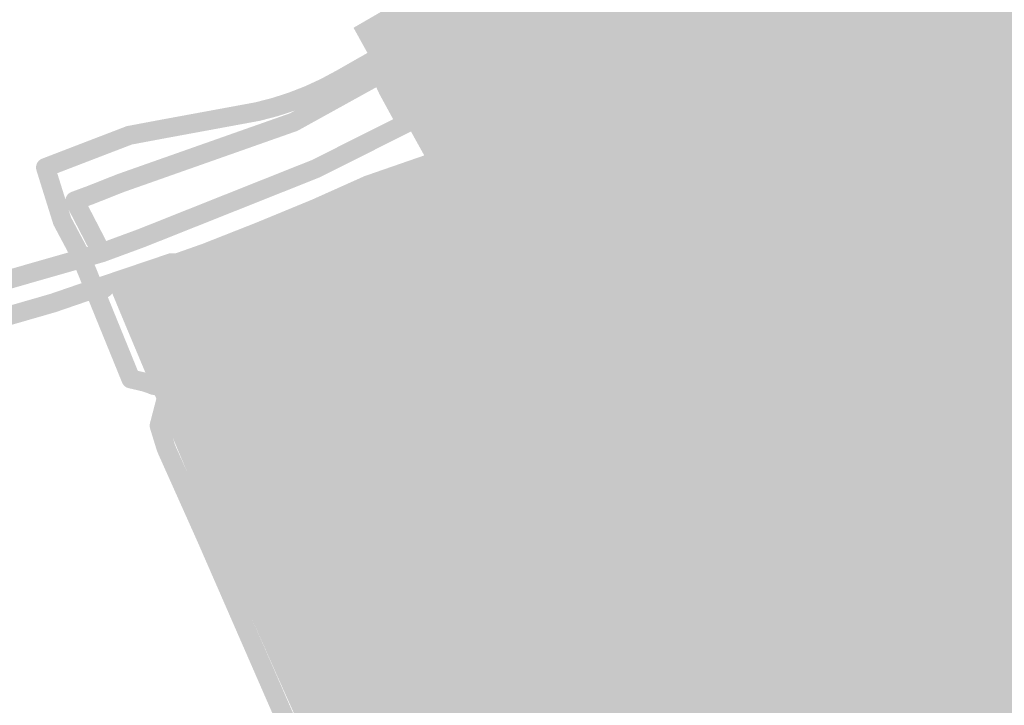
# Model space of a CAD drawing. Header units: metres. Extents: x 242122 to 243107, y 567823 to 568786.
# Tile 4 of 7: x 242259 to 242466, y 568498 to 568642. Entities that reach past the tile are written whole.
import ezdxf

# ---------------------------------------------------------------- set-up
doc = ezdxf.new("R2010")
doc.units = ezdxf.units.M
doc.layers.add('B-WE-OG-INFO_EIS VOORZORGSMAATREGEL_ENEXIS NETBEHEER BV-V', color=7, linetype='Continuous', lineweight=18, true_color=0xfecdd8)
doc.layers.add('B-WE-OG-INFO_EIS VOORZORGSMAATREGEL_WATERBEDRIJF GRONINGEN-V', color=7, linetype='Continuous', lineweight=18, true_color=0xfecdd8)

msp = doc.modelspace()

# ---------------------------------------------------------------- hatches: boundary and pattern name
at = {"layer": 'B-WE-OG-INFO_EIS VOORZORGSMAATREGEL_ENEXIS NETBEHEER BV-V'}
for points in [[(242305.108, 568602.294), (242305.36, 568602.315), (242305.607, 568602.368), (242305.806, 568602.435), (242322.168, 568608.959), (242354.98, 568625.456), (242373.714, 568635.841), (242377.654, 568638.141), (242383.947, 568641.737), (242469.47, 568692.338), (242501.666, 568711.094), (242536.207, 568731.519), (242567.18, 568749.622), (242583.965, 568759.631), (242584.174, 568759.775), (242584.363, 568759.943), (242584.528, 568760.132), (242584.67, 568760.343), (242584.782, 568760.569), (242584.866, 568760.807), (242584.919, 568761.056), (242584.94, 568761.308), (242584.93, 568761.559), (242584.887, 568761.809), (242584.814, 568762.05), (242584.71, 568762.282), (242584.578, 568762.498), (242584.42, 568762.695), (242584.239, 568762.87), (242584.036, 568763.023), (242583.816, 568763.147), (242583.582, 568763.243), (242583.338, 568763.309), (242583.089, 568763.343), (242582.835, 568763.346), (242582.584, 568763.317), (242582.339, 568763.256), (242582.102, 568763.165), (242581.917, 568763.067), (242565.157, 568753.073), (242534.189, 568734.973), (242499.649, 568714.548), (242467.442, 568695.785), (242381.925, 568645.188), (242375.664, 568641.611), (242371.717, 568639.307), (242353.146, 568629.012), (242320.449, 568612.572), (242304.326, 568606.151), (242304.097, 568606.043), (242303.884, 568605.906), (242303.691, 568605.745), (242303.519, 568605.56), (242303.37, 568605.354), (242303.25, 568605.131), (242303.159, 568604.896), (242303.098, 568604.651), (242303.069, 568604.399), (242303.071, 568604.146), (242303.106, 568603.897), (242303.171, 568603.653), (242303.267, 568603.419), (242303.393, 568603.198), (242303.544, 568602.995), (242303.719, 568602.815), (242303.917, 568602.656), (242304.134, 568602.524), (242304.364, 568602.42), (242304.606, 568602.347), (242304.855, 568602.304), (242305.107, 568602.294)], [(242338.615, 568630.661), (242338.867, 568630.679), (242339.114, 568630.729), (242339.354, 568630.809), (242340.536, 568631.435), (242346.011, 568634.813), (242348.699, 568636.031), (242348.922, 568636.15), (242349.13, 568636.296), (242349.315, 568636.466), (242349.79, 568637.007), (242367.37, 568646.367), (242371.66, 568647.725), (242371.884, 568647.811), (242372.07, 568647.908), (242463.784, 568702.023), (242479.438, 568711.078), (242496.035, 568720.836), (242510.871, 568729.437), (242515.729, 568730.065), (242516.121, 568730.177), (242516.398, 568730.314), (242531.165, 568739.069), (242557.028, 568753.86), (242557.247, 568754.005), (242557.443, 568754.176), (242557.616, 568754.371), (242557.763, 568754.589), (242557.879, 568754.822), (242557.965, 568755.071), (242558.017, 568755.327), (242558.035, 568755.588), (242558.019, 568755.848), (242557.969, 568756.106), (242557.886, 568756.354), (242557.771, 568756.588), (242557.626, 568756.807), (242557.455, 568757.004), (242557.26, 568757.177), (242557.042, 568757.324), (242556.807, 568757.441), (242556.56, 568757.526), (242556.305, 568757.578), (242556.043, 568757.596), (242555.783, 568757.58), (242555.526, 568757.53), (242555.277, 568757.447), (242555.043, 568757.332), (242529.168, 568742.535), (242514.713, 568733.965), (242509.96, 568733.353), (242509.713, 568733.305), (242509.473, 568733.226), (242509.214, 568733.1), (242494.008, 568724.284), (242477.428, 568714.536), (242461.766, 568705.476), (242370.237, 568651.47), (242365.987, 568650.125), (242365.651, 568649.983), (242347.572, 568640.358), (242347.359, 568640.225), (242347.163, 568640.065), (242346.652, 568639.495), (242344.244, 568638.404), (242344.02, 568638.285), (242338.487, 568634.871), (242337.653, 568634.423), (242337.439, 568634.29), (242337.242, 568634.13), (242337.068, 568633.948), (242336.917, 568633.744), (242336.794, 568633.523), (242336.7, 568633.288), (242336.636, 568633.045), (242336.604, 568632.794), (242336.603, 568632.541), (242336.634, 568632.29), (242336.696, 568632.045), (242336.79, 568631.809), (242336.911, 568631.589), (242337.061, 568631.383), (242337.233, 568631.2), (242337.43, 568631.039), (242337.643, 568630.905), (242337.873, 568630.798), (242338.114, 568630.721), (242338.361, 568630.675), (242338.614, 568630.661)], [(242282.145, 568615.769), (242282.354, 568615.797), (242289.081, 568617.064), (242309.487, 568620.829), (242313.264, 568621.809), (242316.976, 568623.014), (242320.607, 568624.438), (242324.148, 568626.077), (242327.529, 568627.891), (242381.496, 568658.645), (242427.138, 568685.578), (242448.558, 568698.516), (242455.076, 568702.088), (242455.29, 568702.224), (242455.484, 568702.384), (242455.658, 568702.569), (242455.805, 568702.773), (242455.927, 568702.995), (242456.019, 568703.23), (242456.081, 568703.477), (242456.112, 568703.726), (242456.11, 568703.98), (242456.077, 568704.231), (242456.012, 568704.474), (242455.917, 568704.71), (242455.793, 568704.93), (242455.643, 568705.132), (242455.468, 568705.315), (242455.27, 568705.474), (242455.055, 568705.607), (242454.826, 568705.711), (242454.583, 568705.786), (242454.334, 568705.83), (242454.083, 568705.842), (242453.83, 568705.822), (242453.582, 568705.77), (242453.344, 568705.688), (242453.154, 568705.596), (242446.597, 568702.003), (242425.097, 568689.017), (242379.504, 568662.114), (242325.57, 568631.379), (242322.31, 568629.631), (242318.985, 568628.095), (242315.575, 568626.761), (242312.09, 568625.633), (242308.554, 568624.719), (242288.341, 568620.995), (242281.614, 568619.728), (242281.368, 568619.665), (242281.133, 568619.572), (242280.912, 568619.45), (242280.708, 568619.302), (242280.523, 568619.128), (242280.362, 568618.933), (242280.228, 568618.72), (242280.121, 568618.489), (242280.044, 568618.249), (242279.998, 568618.001), (242279.984, 568617.749), (242280.002, 568617.495), (242280.051, 568617.248), (242280.132, 568617.009), (242280.242, 568616.78), (242280.38, 568616.568), (242280.542, 568616.376), (242280.729, 568616.205), (242280.936, 568616.058), (242281.16, 568615.94), (242281.395, 568615.851), (242281.641, 568615.792), (242281.893, 568615.764)], [(242338.615, 568630.661), (242338.867, 568630.679), (242339.114, 568630.729), (242339.354, 568630.809), (242340.536, 568631.435), (242346.011, 568634.813), (242348.699, 568636.031), (242348.922, 568636.15), (242349.13, 568636.296), (242349.315, 568636.466), (242349.79, 568637.007), (242367.37, 568646.367), (242371.66, 568647.725), (242371.884, 568647.811), (242372.07, 568647.908), (242378.293, 568651.569), (242378.503, 568651.711), (242378.692, 568651.877), (242378.86, 568652.068), (242379.002, 568652.277), (242379.116, 568652.502), (242379.201, 568652.741), (242379.256, 568652.988), (242379.278, 568653.24), (242379.269, 568653.492), (242379.228, 568653.741), (242379.156, 568653.984), (242379.054, 568654.216), (242378.923, 568654.432), (242378.767, 568654.629), (242378.586, 568654.806), (242378.384, 568654.96), (242378.166, 568655.086), (242377.933, 568655.183), (242377.688, 568655.251), (242377.437, 568655.287), (242377.186, 568655.291), (242376.933, 568655.263), (242376.687, 568655.203), (242376.452, 568655.114), (242376.265, 568655.017), (242370.237, 568651.47), (242365.987, 568650.125), (242365.651, 568649.983), (242347.572, 568640.358), (242347.359, 568640.225), (242347.163, 568640.065), (242346.652, 568639.495), (242344.244, 568638.404), (242344.02, 568638.285), (242338.487, 568634.871), (242337.653, 568634.423), (242337.439, 568634.29), (242337.242, 568634.13), (242337.068, 568633.948), (242336.917, 568633.744), (242336.794, 568633.523), (242336.7, 568633.288), (242336.636, 568633.045), (242336.604, 568632.794), (242336.603, 568632.541), (242336.634, 568632.29), (242336.696, 568632.045), (242336.79, 568631.809), (242336.911, 568631.589), (242337.06, 568631.384), (242337.233, 568631.2), (242337.43, 568631.039), (242337.643, 568630.905), (242337.872, 568630.798), (242338.114, 568630.721), (242338.363, 568630.675), (242338.614, 568630.661)], [(242163.51, 568502.729), (242163.77, 568502.756), (242164.023, 568502.817), (242164.267, 568502.911), (242164.497, 568503.036), (242164.71, 568503.191), (242164.898, 568503.37), (242165.063, 568503.574), (242165.2, 568503.797), (242165.306, 568504.037), (242165.38, 568504.287), (242165.421, 568504.545), (242168.396, 568537.236), (242169.51, 568545.69), (242169.733, 568549.159), (242170.098, 568551.674), (242170.861, 568551.701), (242171.111, 568551.726), (242171.336, 568551.776), (242171.596, 568551.87), (242171.821, 568551.987), (242172.028, 568552.13), (242172.216, 568552.299), (242174.61, 568554.769), (242174.78, 568554.969), (242174.907, 568555.163), (242175.019, 568555.389), (242175.114, 568555.674), (242175.154, 568555.876), (242175.173, 568556.085), (242175.492, 568564.513), (242206.915, 568572.022), (242215.137, 568574.22), (242217.983, 568574.944), (242218.219, 568575.036), (242218.441, 568575.157), (242218.898, 568575.502), (242219.074, 568575.61), (242219.342, 568575.733), (242219.492, 568575.78), (242219.609, 568575.804), (242219.926, 568575.817), (242220.557, 568575.703), (242220.81, 568575.694), (242221.063, 568575.717), (242221.268, 568575.76), (242247.56, 568582.753), (242276.728, 568591.113), (242276.966, 568591.198), (242277.322, 568591.396), (242277.59, 568591.621), (242277.758, 568591.811), (242277.862, 568591.959), (242278.014, 568592.245), (242278.099, 568592.485), (242278.146, 568592.686), (242278.176, 568592.982), (242278.167, 568593.235), (242278.13, 568593.466), (242278.057, 568593.717), (242277.952, 568593.957), (242273.337, 568602.883), (242274.641, 568603.365), (242280.871, 568605.836), (242317.258, 568618.664), (242317.49, 568618.762), (242335.859, 568628.919), (242339.719, 568631.004), (242339.918, 568631.158), (242340.097, 568631.336), (242340.253, 568631.537), (242340.382, 568631.755), (242340.482, 568631.986), (242340.552, 568632.23), (242340.591, 568632.48), (242340.598, 568632.731), (242340.573, 568632.984), (242340.517, 568633.229), (242340.43, 568633.467), (242340.313, 568633.692), (242340.17, 568633.899), (242340, 568634.089), (242339.809, 568634.254), (242339.598, 568634.394), (242339.373, 568634.505), (242339.132, 568634.589), (242338.885, 568634.64), (242338.633, 568634.661), (242338.382, 568634.649), (242338.074, 568634.589), (242337.89, 568634.531), (242337.698, 568634.447), (242333.929, 568632.422), (242315.771, 568622.381), (242279.506, 568609.596), (242273.191, 568607.093), (242269.84, 568605.858), (242269.609, 568605.755), (242269.392, 568605.624), (242269.194, 568605.467), (242269.018, 568605.288), (242268.864, 568605.085), (242268.739, 568604.867), (242268.642, 568604.634), (242268.574, 568604.389), (242268.538, 568604.138), (242268.534, 568603.887), (242268.562, 568603.634), (242268.622, 568603.388), (242268.75, 568603.074), (242269.676, 568601.254), (242273.278, 568594.286), (242246.478, 568586.604), (242220.691, 568579.746), (242220.399, 568579.791), (242219.889, 568579.818), (242219.289, 568579.794), (242218.975, 568579.757), (242218.592, 568579.679), (242218.01, 568579.506), (242217.3, 568579.197), (242216.705, 568578.849), (242216.475, 568578.685), (242214.113, 568578.087), (242205.905, 568575.892), (242173.086, 568568.05), (242172.844, 568567.976), (242172.615, 568567.872), (242172.398, 568567.739), (242172.201, 568567.581), (242172.027, 568567.4), (242171.875, 568567.196), (242171.751, 568566.977), (242171.655, 568566.741), (242171.59, 568566.498), (242171.553, 568566.182), (242171.205, 568557.003), (242169.913, 568555.67), (242168.139, 568555.607), (242167.927, 568555.588), (242167.679, 568555.536), (242167.44, 568555.454), (242167.178, 568555.321), (242166.971, 568555.178), (242166.783, 568555.009), (242166.617, 568554.817), (242166.498, 568554.641), (242166.381, 568554.416), (242166.294, 568554.18), (242166.231, 568553.893), (242166.117, 568552.053), (242165.746, 568549.493), (242165.535, 568546.144), (242164.416, 568537.639), (242161.437, 568504.908), (242161.431, 568504.646), (242161.458, 568504.387), (242161.519, 568504.133), (242161.614, 568503.888), (242161.738, 568503.659), (242161.893, 568503.446), (242162.072, 568503.258), (242162.276, 568503.093), (242162.5, 568502.956), (242162.739, 568502.85), (242162.989, 568502.776), (242163.247, 568502.735), (242163.509, 568502.729)], [(242302.16, 568601.056), (242302.418, 568601.104), (242302.666, 568601.184), (242322.168, 568608.959), (242341.184, 568618.519), (242341.401, 568618.646), (242341.602, 568618.801), (242341.782, 568618.98), (242341.937, 568619.179), (242342.049, 568619.363), (242342.154, 568619.593), (242342.237, 568619.871), (242342.273, 568620.085), (242342.285, 568620.336), (242342.265, 568620.588), (242342.214, 568620.836), (242342.131, 568621.075), (242342.04, 568621.265), (242338.247, 568628.207), (242337.505, 568629.803), (242339.718, 568631.003), (242339.919, 568631.159), (242340.097, 568631.336), (242340.253, 568631.537), (242340.382, 568631.755), (242340.482, 568631.986), (242340.552, 568632.229), (242340.591, 568632.48), (242340.598, 568632.733), (242340.573, 568632.984), (242340.517, 568633.229), (242340.43, 568633.467), (242340.313, 568633.692), (242340.169, 568633.9), (242340, 568634.089), (242339.81, 568634.253), (242339.599, 568634.393), (242339.373, 568634.505), (242339.132, 568634.589), (242338.886, 568634.64), (242338.634, 568634.661), (242338.382, 568634.649), (242338.131, 568634.606), (242337.891, 568634.531), (242337.644, 568634.419), (242333.95, 568632.434), (242333.736, 568632.301), (242333.517, 568632.119), (242333.365, 568631.958), (242333.215, 568631.755), (242333.079, 568631.505), (242332.989, 568631.27), (242332.934, 568631.053), (242332.901, 568630.804), (242332.901, 568630.55), (242332.938, 568630.27), (242333.005, 568630.025), (242333.083, 568629.83), (242334.646, 568626.463), (242337.537, 568621.163), (242320.449, 568612.572), (242301.186, 568604.9), (242300.95, 568604.788), (242300.73, 568604.645), (242300.531, 568604.475), (242300.356, 568604.281), (242300.207, 568604.065), (242300.089, 568603.832), (242300.001, 568603.585), (242299.947, 568603.331), (242299.926, 568603.07), (242299.94, 568602.809), (242299.988, 568602.55), (242300.068, 568602.302), (242300.18, 568602.066), (242300.323, 568601.847), (242300.493, 568601.647), (242300.688, 568601.472), (242300.903, 568601.323), (242301.136, 568601.205), (242301.382, 568601.118), (242301.637, 568601.063), (242301.9, 568601.042)], [(242288.498, 568562.909), (242288.749, 568562.944), (242288.994, 568563.011), (242289.226, 568563.108), (242289.447, 568563.234), (242289.647, 568563.385), (242289.829, 568563.563), (242289.986, 568563.76), (242290.117, 568563.976), (242290.22, 568564.207), (242290.293, 568564.45), (242290.335, 568564.698), (242290.344, 568564.951), (242290.322, 568565.203), (242290.269, 568565.45), (242290.184, 568565.69), (242290.071, 568565.914), (242289.929, 568566.124), (242289.762, 568566.314), (242289.572, 568566.482), (242289.363, 568566.625), (242289.138, 568566.739), (242288.9, 568566.825), (242288.696, 568566.872), (242287.646, 568567.059), (242287.062, 568567.309), (242285.88, 568567.699), (242283.793, 568568.192), (242273.849, 568592.618), (242273.357, 568593.675), (242269.736, 568600.484), (242266.83, 568609.796), (242282.701, 568615.895), (242282.932, 568616.001), (242283.145, 568616.134), (242283.343, 568616.294), (242283.516, 568616.476), (242283.666, 568616.68), (242283.79, 568616.902), (242283.884, 568617.137), (242283.947, 568617.381), (242283.98, 568617.631), (242283.98, 568617.884), (242283.949, 568618.135), (242283.886, 568618.381), (242283.793, 568618.616), (242283.671, 568618.836), (242283.522, 568619.04), (242283.348, 568619.224), (242283.152, 568619.385), (242282.939, 568619.519), (242282.71, 568619.626), (242282.467, 568619.703), (242282.219, 568619.748), (242281.968, 568619.762), (242281.715, 568619.744), (242281.466, 568619.694), (242281.267, 568619.629), (242263.627, 568612.85), (242263.398, 568612.742), (242263.184, 568612.606), (242263.004, 568612.459), (242262.829, 568612.275), (242262.669, 568612.055), (242262.548, 568611.833), (242262.457, 568611.599), (242262.399, 568611.372), (242262.366, 568611.121), (242262.367, 568610.848), (242262.397, 568610.616), (242262.453, 568610.395), (242265.973, 568599.113), (242266.116, 568598.771), (242269.8, 568591.844), (242270.162, 568591.066), (242280.479, 568565.724), (242280.588, 568565.497), (242280.727, 568565.284), (242280.889, 568565.092), (242281.076, 568564.921), (242281.283, 568564.774), (242281.506, 568564.656), (242281.742, 568564.567), (242284.713, 568563.871), (242285.71, 568563.543), (242286.234, 568563.308), (242286.47, 568563.22), (242286.702, 568563.164), (242287.995, 568562.934), (242288.247, 568562.906)], [(242143.912, 568425.416), (242144.121, 568425.442), (242157.11, 568427.744), (242164.173, 568428.589), (242164.421, 568428.635), (242164.663, 568428.712), (242164.893, 568428.819), (242165.197, 568429.023), (242165.384, 568429.196), (242165.546, 568429.388), (242165.684, 568429.602), (242165.838, 568429.958), (242165.901, 568430.203), (242165.936, 568430.571), (242165.921, 568430.822), (242165.884, 568431.03), (242160.736, 568453.061), (242168.396, 568537.236), (242169.51, 568545.69), (242169.733, 568549.159), (242169.96, 568550.696), (242171.926, 568552.054), (242172.13, 568552.216), (242174.216, 568554.362), (242205.177, 568562.205), (242211.81, 568563.939), (242212.051, 568564.019), (242212.278, 568564.127), (242212.491, 568564.265), (242212.685, 568564.427), (242212.856, 568564.612), (242213.002, 568564.818), (242213.123, 568565.042), (242213.213, 568565.278), (242213.273, 568565.522), (242213.302, 568565.775), (242213.283, 568566.16), (242212.451, 568571.917), (242212.44, 568572.276), (242212.506, 568572.672), (242212.643, 568572.989), (242212.829, 568573.273), (242213.125, 568573.548), (242213.456, 568573.745), (242215.148, 568574.223), (242216.948, 568574.679), (242217.543, 568574.397), (242217.801, 568574.324), (242218.299, 568574.22), (242218.549, 568574.184), (242218.822, 568574.181), (242219.33, 568574.21), (242219.58, 568574.241), (242219.758, 568574.282), (242220.085, 568574.374), (242220.408, 568574.496), (242220.936, 568574.768), (242221.488, 568575.192), (242221.675, 568575.36), (242221.85, 568575.563), (242222.174, 568576.001), (242247.56, 568582.753), (242276.869, 568591.159), (242285.303, 568594.269), (242305.806, 568602.435), (242306.042, 568602.547), (242306.261, 568602.69), (242306.461, 568602.86), (242306.636, 568603.055), (242306.784, 568603.269), (242306.904, 568603.503), (242306.991, 568603.749), (242307.045, 568604.006), (242307.066, 568604.266), (242307.052, 568604.526), (242307.005, 568604.785), (242306.924, 568605.033), (242306.811, 568605.27), (242306.669, 568605.488), (242306.499, 568605.688), (242306.305, 568605.863), (242306.089, 568606.012), (242305.856, 568606.13), (242305.61, 568606.217), (242305.355, 568606.272), (242305.093, 568606.293), (242304.833, 568606.279), (242304.574, 568606.231), (242304.326, 568606.151), (242283.846, 568597.994), (242275.554, 568594.938), (242246.478, 568586.604), (242220.24, 568579.626), (242220, 568579.545), (242219.772, 568579.435), (242219.56, 568579.297), (242219.368, 568579.135), (242219.197, 568578.948), (242219.051, 568578.741), (242218.932, 568578.518), (242218.825, 568578.237), (242218.511, 568578.497), (242218.294, 568578.627), (242218.063, 568578.729), (242217.822, 568578.8), (242217.572, 568578.841), (242217.319, 568578.849), (242217.143, 568578.836), (242216.887, 568578.789), (242214.139, 568578.094), (242212.228, 568577.555), (242211.958, 568577.457), (242211.424, 568577.199), (242210.873, 568576.858), (242210.595, 568576.651), (242210.111, 568576.219), (242209.929, 568576.035), (242209.557, 568575.578), (242209.201, 568575.034), (242209.037, 568574.729), (242208.781, 568574.134), (242208.695, 568573.893), (242208.55, 568573.319), (242208.457, 568572.677), (242208.437, 568572.333), (242208.456, 568571.685), (242208.476, 568571.458), (242209.069, 568567.357), (242204.169, 568566.076), (242172.626, 568558.084), (242172.443, 568558.023), (242172.213, 568557.915), (242171.999, 568557.78), (242171.805, 568557.619), (242169.49, 568555.234), (242166.971, 568553.494), (242166.84, 568553.395), (242166.655, 568553.222), (242166.493, 568553.028), (242166.357, 568552.815), (242166.249, 568552.586), (242166.171, 568552.347), (242166.129, 568552.14), (242165.763, 568549.659), (242165.535, 568546.145), (242164.416, 568537.639), (242156.715, 568452.927), (242156.73, 568452.674), (242156.768, 568452.466), (242161.48, 568432.296), (242156.467, 568431.692), (242143.423, 568429.38), (242143.177, 568429.32), (242142.942, 568429.231), (242142.718, 568429.111), (242142.512, 568428.964), (242142.326, 568428.793), (242142.163, 568428.599), (242142.027, 568428.388), (242141.917, 568428.158), (242141.838, 568427.92), (242141.789, 568427.671), (242141.772, 568427.418), (242141.787, 568427.166), (242141.834, 568426.918), (242141.912, 568426.678), (242142.02, 568426.448), (242142.155, 568426.234), (242142.317, 568426.04), (242142.5, 568425.868), (242142.706, 568425.719), (242142.928, 568425.598), (242143.163, 568425.506), (242143.409, 568425.444), (242143.66, 568425.414)], [(242161.485, 568428.279), (242161.694, 568428.293), (242164.287, 568428.606), (242164.534, 568428.667), (242164.891, 568428.818), (242165.106, 568428.953), (242165.302, 568429.114), (242165.474, 568429.297), (242165.623, 568429.502), (242165.745, 568429.723), (242165.839, 568429.959), (242165.901, 568430.204), (242165.932, 568430.454), (242165.932, 568430.708), (242165.884, 568431.03), (242160.736, 568453.061), (242168.396, 568537.236), (242169.51, 568545.69), (242169.733, 568549.159), (242170.098, 568551.674), (242170.861, 568551.701), (242171.111, 568551.726), (242171.336, 568551.776), (242171.596, 568551.87), (242171.821, 568551.987), (242172.028, 568552.13), (242172.216, 568552.299), (242174.61, 568554.769), (242174.78, 568554.969), (242174.907, 568555.163), (242175.019, 568555.389), (242175.114, 568555.674), (242175.154, 568555.876), (242175.173, 568556.085), (242175.492, 568564.513), (242206.915, 568572.022), (242215.137, 568574.22), (242217.983, 568574.944), (242218.219, 568575.036), (242218.441, 568575.157), (242218.898, 568575.502), (242219.074, 568575.61), (242219.342, 568575.733), (242219.492, 568575.78), (242219.609, 568575.804), (242219.926, 568575.817), (242220.557, 568575.703), (242220.81, 568575.694), (242221.063, 568575.717), (242221.268, 568575.76), (242247.523, 568582.743), (242276.729, 568591.114), (242285.303, 568594.269), (242302.666, 568601.184), (242302.894, 568601.292), (242303.107, 568601.428), (242303.301, 568601.59), (242303.474, 568601.776), (242303.622, 568601.982), (242303.741, 568602.203), (242303.833, 568602.44), (242303.894, 568602.684), (242303.923, 568602.935), (242303.921, 568603.189), (242303.886, 568603.438), (242303.82, 568603.684), (242303.725, 568603.917), (242303.599, 568604.138), (242303.448, 568604.339), (242303.272, 568604.522), (242303.075, 568604.679), (242302.858, 568604.811), (242302.628, 568604.915), (242302.387, 568604.988), (242302.137, 568605.031), (242301.885, 568605.042), (242301.633, 568605.021), (242301.385, 568604.967), (242301.186, 568604.9), (242283.846, 568597.994), (242275.554, 568594.938), (242246.478, 568586.604), (242220.691, 568579.746), (242220.134, 568579.813), (242219.889, 568579.818), (242219.29, 568579.794), (242218.975, 568579.756), (242218.38, 568579.624), (242217.788, 568579.42), (242217.3, 568579.197), (242216.705, 568578.849), (242216.475, 568578.685), (242214.113, 568578.087), (242205.905, 568575.892), (242173.086, 568568.05), (242172.844, 568567.976), (242172.614, 568567.872), (242172.398, 568567.739), (242172.202, 568567.582), (242172.026, 568567.399), (242171.875, 568567.196), (242171.751, 568566.977), (242171.656, 568566.743), (242171.59, 568566.498), (242171.553, 568566.181), (242171.205, 568557.003), (242169.913, 568555.67), (242168.139, 568555.607), (242167.927, 568555.588), (242167.679, 568555.536), (242167.44, 568555.454), (242167.178, 568555.321), (242166.971, 568555.178), (242166.783, 568555.009), (242166.617, 568554.817), (242166.498, 568554.641), (242166.381, 568554.416), (242166.294, 568554.18), (242166.231, 568553.893), (242166.117, 568552.053), (242165.746, 568549.493), (242165.535, 568546.144), (242164.416, 568537.639), (242156.723, 568453.102), (242156.716, 568452.849), (242156.768, 568452.466), (242161.48, 568432.296), (242160.971, 568432.219), (242160.73, 568432.142), (242160.502, 568432.036), (242160.287, 568431.901), (242160.091, 568431.74), (242159.919, 568431.557), (242159.769, 568431.352), (242159.648, 568431.131), (242159.554, 568430.895), (242159.492, 568430.65), (242159.461, 568430.399), (242159.462, 568430.146), (242159.494, 568429.897), (242159.558, 568429.651), (242159.652, 568429.417), (242159.775, 568429.197), (242159.926, 568428.992), (242160.101, 568428.809), (242160.296, 568428.651), (242160.511, 568428.517), (242160.742, 568428.411), (242160.982, 568428.336), (242161.231, 568428.292), (242161.484, 568428.279)], [(242317.736, 568588.965), (242312.542, 568590.167), (242301.114, 568591.9), (242298.385, 568592.347), (242295.768, 568592.676), (242292.949, 568592.897), (242290.899, 568592.944), (242290.646, 568592.933), (242290.397, 568592.891), (242290.215, 568592.839), (242275.882, 568587.992), (242275.649, 568587.896), (242275.428, 568587.771), (242275.226, 568587.619), (242275.045, 568587.444), (242274.887, 568587.247), (242274.755, 568587.031), (242274.651, 568586.799), (242274.577, 568586.559), (242274.534, 568586.308), (242274.524, 568586.055), (242274.545, 568585.805), (242274.598, 568585.556), (242274.681, 568585.318), (242274.794, 568585.093), (242274.935, 568584.881), (242275.1, 568584.692), (242275.289, 568584.523), (242275.498, 568584.379), (242275.723, 568584.264), (242275.961, 568584.178), (242276.208, 568584.122), (242276.458, 568584.098), (242276.711, 568584.106), (242276.961, 568584.145), (242277.164, 568584.202), (242291.165, 568588.937), (242292.696, 568588.905), (242295.315, 568588.702), (242297.849, 568588.383), (242300.5, 568587.948), (242311.864, 568586.224), (242316.609, 568585.126), (242329.449, 568581.082), (242347.215, 568576.4), (242374.765, 568567.905), (242374.985, 568567.85), (242386.954, 568565.47), (242394.498, 568563.323), (242394.858, 568563.256), (242396.454, 568563.113), (242398.019, 568563.097), (242398.368, 568563.124), (242399.748, 568563.354), (242400.071, 568563.437), (242401.698, 568564.002), (242403.15, 568564.597), (242404.901, 568565.382), (242413.989, 568570.478), (242457.771, 568546.675), (242457.999, 568546.569), (242458.242, 568546.492), (242458.49, 568546.446), (242458.742, 568546.432), (242458.995, 568546.45), (242459.243, 568546.5), (242459.481, 568546.58), (242459.709, 568546.69), (242459.921, 568546.828), (242460.115, 568546.993), (242460.284, 568547.179), (242460.431, 568547.386), (242460.549, 568547.609), (242460.638, 568547.846), (242460.697, 568548.092), (242460.724, 568548.342), (242460.719, 568548.595), (242460.683, 568548.847), (242460.615, 568549.09), (242460.517, 568549.322), (242460.39, 568549.541), (242460.237, 568549.742), (242460.059, 568549.923), (242459.86, 568550.079), (242459.681, 568550.189), (242414.929, 568574.52), (242414.701, 568574.626), (242414.46, 568574.703), (242414.21, 568574.749), (242413.958, 568574.763), (242413.705, 568574.745), (242413.457, 568574.695), (242413.219, 568574.615), (242412.996, 568574.508), (242403.027, 568568.917), (242401.556, 568568.266), (242400.236, 568567.726), (242398.925, 568567.272), (242397.883, 568567.099), (242396.579, 568567.112), (242395.415, 568567.221), (242387.816, 568569.376), (242375.834, 568571.761), (242348.354, 568580.234), (242330.515, 568584.938)], [(242266.078, 568580.467), (242266.338, 568580.502), (242266.591, 568580.571), (242277.173, 568584.206), (242277.415, 568584.307), (242277.641, 568584.438), (242277.847, 568584.598), (242278.032, 568584.784), (242278.19, 568584.992), (242278.32, 568585.218), (242278.419, 568585.462), (242278.486, 568585.713), (242278.519, 568585.973), (242278.518, 568586.236), (242278.483, 568586.494), (242278.415, 568586.746), (242278.313, 568586.989), (242278.182, 568587.215), (242278.021, 568587.422), (242277.836, 568587.606), (242277.629, 568587.764), (242277.402, 568587.894), (242277.158, 568587.993), (242276.905, 568588.06), (242276.647, 568588.093), (242276.386, 568588.092), (242276.126, 568588.057), (242275.873, 568587.989), (242265.291, 568584.353), (242265.049, 568584.252), (242264.823, 568584.121), (242264.617, 568583.961), (242264.433, 568583.776), (242264.274, 568583.567), (242264.144, 568583.341), (242264.045, 568583.097), (242263.978, 568582.844), (242263.945, 568582.585), (242263.946, 568582.323), (242263.981, 568582.065), (242264.05, 568581.812), (242264.15, 568581.572), (242264.282, 568581.345), (242264.442, 568581.138), (242264.628, 568580.953), (242264.837, 568580.795), (242265.062, 568580.665), (242265.304, 568580.566), (242265.557, 568580.499), (242265.818, 568580.466)], [(242276.91, 568583.585), (242277.169, 568583.628), (242277.42, 568583.703), (242277.658, 568583.811), (242277.879, 568583.948), (242278.082, 568584.113), (242278.262, 568584.305), (242278.414, 568584.516), (242278.538, 568584.747), (242278.631, 568584.991), (242278.691, 568585.247), (242278.717, 568585.506), (242278.709, 568585.769), (242278.667, 568586.026), (242278.591, 568586.276), (242278.396, 568586.799), (242278.288, 568587.037), (242278.151, 568587.258), (242277.985, 568587.462), (242277.794, 568587.641), (242277.583, 568587.793), (242277.351, 568587.917), (242277.108, 568588.01), (242276.852, 568588.07), (242276.593, 568588.096), (242276.331, 568588.088), (242276.072, 568588.045), (242275.821, 568587.97), (242275.583, 568587.862), (242275.362, 568587.725), (242275.159, 568587.56), (242274.979, 568587.368), (242274.827, 568587.157), (242274.703, 568586.926), (242274.61, 568586.682), (242274.55, 568586.426), (242274.524, 568586.167), (242274.532, 568585.905), (242274.574, 568585.647), (242274.65, 568585.397), (242274.845, 568584.874), (242274.953, 568584.636), (242275.09, 568584.415), (242275.255, 568584.212), (242275.447, 568584.032), (242275.658, 568583.88), (242275.89, 568583.756), (242276.133, 568583.663), (242276.388, 568583.604), (242276.65, 568583.577)], [(242393.298, 568563.377), (242394.636, 568563.113), (242396.446, 568562.941), (242398.032, 568562.925), (242398.379, 568562.952), (242399.789, 568563.186), (242400.117, 568563.269), (242401.656, 568563.802), (242403.266, 568564.462), (242404.821, 568565.203), (242411.778, 568569.105), (242459.175, 568544.234), (242459.405, 568544.131), (242459.648, 568544.058), (242459.896, 568544.016), (242460.149, 568544.006), (242460.402, 568544.027), (242460.649, 568544.081), (242463.85, 568544.989), (242464.087, 568545.073), (242464.314, 568545.187), (242464.523, 568545.328), (242464.714, 568545.495), (242464.881, 568545.685), (242465.024, 568545.894), (242465.138, 568546.118), (242465.224, 568546.357), (242465.279, 568546.604), (242465.302, 568546.855), (242465.294, 568547.107), (242465.253, 568547.358), (242465.181, 568547.6), (242465.08, 568547.831), (242464.95, 568548.048), (242464.794, 568548.246), (242464.613, 568548.425), (242464.413, 568548.577), (242464.194, 568548.704), (242463.96, 568548.802), (242463.716, 568548.87), (242463.466, 568548.906), (242463.214, 568548.911), (242462.963, 568548.884), (242462.757, 568548.837), (242460.326, 568548.147), (242412.675, 568573.151), (242412.445, 568573.254), (242412.203, 568573.327), (242411.952, 568573.369), (242411.701, 568573.379), (242411.449, 568573.358), (242411.201, 568573.304), (242410.962, 568573.22), (242410.768, 568573.124), (242402.925, 568568.726), (242401.602, 568568.099), (242400.294, 568567.564), (242398.968, 568567.104), (242397.897, 568566.927), (242396.569, 568566.94), (242395.306, 568567.058), (242394.176, 568567.28), (242388.213, 568568.679), (242375.589, 568570.998), (242330.452, 568584.524), (242317.591, 568588.556), (242313.426, 568589.568), (242313.176, 568589.612), (242312.924, 568589.624), (242312.672, 568589.604), (242312.426, 568589.552), (242312.185, 568589.469), (242311.96, 568589.358), (242311.749, 568589.218), (242311.556, 568589.052), (242311.388, 568588.866), (242311.243, 568588.657), (242311.127, 568588.432), (242311.015, 568588.106), (242309.817, 568583.285), (242290.641, 568566.68), (242290.181, 568566.489), (242289.955, 568566.379), (242289.743, 568566.239), (242289.551, 568566.076), (242289.381, 568565.887), (242289.237, 568565.681), (242289.119, 568565.456), (242289.031, 568565.22), (242288.973, 568564.974), (242288.947, 568564.721), (242288.953, 568564.469), (242288.99, 568564.219), (242289.059, 568563.977), (242289.158, 568563.743), (242289.285, 568563.525), (242289.439, 568563.325), (242289.618, 568563.145), (242289.818, 568562.989), (242290.034, 568562.861), (242290.267, 568562.76), (242290.51, 568562.689), (242290.76, 568562.65), (242291.013, 568562.642), (242291.264, 568562.667), (242291.51, 568562.722), (242291.708, 568562.792), (242292.469, 568563.107), (242292.695, 568563.217), (242292.908, 568563.357), (242312.914, 568580.676), (242313.094, 568580.853), (242313.252, 568581.052), (242313.382, 568581.269), (242313.483, 568581.5), (242313.546, 568581.706), (242314.418, 568585.213), (242316.458, 568584.72), (242329.292, 568580.696), (242374.547, 568567.135), (242374.759, 568567.084), (242387.444, 568564.754), (242393.297, 568563.377)], [(242176.232, 568546.065), (242176.484, 568546.082), (242176.731, 568546.13), (242176.972, 568546.209), (242177.141, 568546.286), (242214.849, 568565.661), (242266.495, 568580.54), (242266.733, 568580.626), (242266.958, 568580.74), (242267.167, 568580.882), (242267.357, 568581.05), (242267.523, 568581.239), (242267.666, 568581.449), (242267.78, 568581.675), (242267.864, 568581.912), (242267.918, 568582.16), (242267.94, 568582.411), (242267.931, 568582.665), (242267.889, 568582.913), (242267.817, 568583.157), (242267.714, 568583.387), (242267.584, 568583.603), (242267.426, 568583.802), (242267.245, 568583.979), (242267.043, 568584.131), (242266.825, 568584.256), (242266.59, 568584.354), (242266.346, 568584.421), (242266.097, 568584.456), (242265.843, 568584.46), (242265.592, 568584.431), (242265.388, 568584.384), (242213.554, 568569.451), (242213.316, 568569.365), (242175.741, 568550.064), (242162.329, 568550.035), (242162.076, 568550.019), (242161.829, 568549.972), (242161.588, 568549.893), (242161.359, 568549.784), (242161.147, 568549.649), (242160.953, 568549.487), (242160.78, 568549.3), (242160.633, 568549.095), (242160.513, 568548.872), (242160.422, 568548.636), (242160.361, 568548.392), (242160.332, 568548.14), (242160.335, 568547.887), (242160.369, 568547.638), (242160.435, 568547.392), (242160.531, 568547.16), (242160.656, 568546.94), (242160.808, 568546.736), (242160.984, 568546.555), (242161.181, 568546.398), (242161.396, 568546.266), (242161.627, 568546.162), (242161.87, 568546.089), (242162.119, 568546.046), (242162.329, 568546.035)], [(242288.847, 568562.872), (242289.104, 568562.922), (242289.352, 568563.004), (242289.589, 568563.119), (242289.806, 568563.262), (242290.004, 568563.433), (242290.179, 568563.63), (242290.325, 568563.845), (242290.442, 568564.079), (242290.528, 568564.326), (242290.688, 568564.905), (242290.74, 568565.16), (242290.759, 568565.422), (242290.744, 568565.682), (242290.694, 568565.939), (242290.612, 568566.189), (242290.497, 568566.424), (242290.354, 568566.641), (242290.183, 568566.839), (242289.987, 568567.014), (242289.771, 568567.16), (242289.536, 568567.278), (242289.289, 568567.364), (242289.034, 568567.416), (242288.772, 568567.435), (242288.512, 568567.42), (242288.255, 568567.37), (242288.005, 568567.288), (242287.77, 568567.173), (242287.553, 568567.03), (242287.355, 568566.859), (242287.181, 568566.664), (242287.033, 568566.446), (242286.916, 568566.212), (242286.831, 568565.966), (242286.672, 568565.387), (242286.619, 568565.132), (242286.6, 568564.871), (242286.616, 568564.609), (242286.665, 568564.353), (242286.748, 568564.103), (242286.862, 568563.868), (242287.005, 568563.651), (242287.176, 568563.453), (242287.373, 568563.278), (242287.588, 568563.132), (242287.823, 568563.014), (242288.07, 568562.929), (242288.325, 568562.876), (242288.587, 568562.857)], [(242288.766, 568562.864), (242289.026, 568562.903), (242289.277, 568562.975), (242289.516, 568563.079), (242289.741, 568563.215), (242289.945, 568563.377), (242290.127, 568563.565), (242290.283, 568563.776), (242290.41, 568564.005), (242290.505, 568564.247), (242290.568, 568564.501), (242290.598, 568564.761), (242290.593, 568565.024), (242290.554, 568565.282), (242290.482, 568565.533), (242290.378, 568565.773), (242290.242, 568565.998), (242290.08, 568566.202), (242289.891, 568566.384), (242289.681, 568566.54), (242289.453, 568566.666), (242289.208, 568566.762), (242288.956, 568566.825), (242288.7, 568566.871), (242288.44, 568566.901), (242288.179, 568566.896), (242287.919, 568566.857), (242287.668, 568566.785), (242287.429, 568566.681), (242287.204, 568566.545), (242287, 568566.383), (242286.818, 568566.195), (242286.662, 568565.984), (242286.536, 568565.755), (242286.44, 568565.513), (242286.377, 568565.257), (242286.347, 568564.997), (242286.352, 568564.737), (242286.391, 568564.477), (242286.463, 568564.226), (242286.567, 568563.987), (242286.703, 568563.762), (242286.865, 568563.558), (242287.053, 568563.376), (242287.264, 568563.22), (242287.493, 568563.093), (242287.736, 568562.998), (242287.99, 568562.935), (242288.245, 568562.889), (242288.506, 568562.859)], [(242289.64, 568562.328), (242289.891, 568562.362), (242290.135, 568562.428), (242290.37, 568562.525), (242290.589, 568562.651), (242290.79, 568562.802), (242290.973, 568562.979), (242291.13, 568563.176), (242291.261, 568563.391), (242291.365, 568563.622), (242291.438, 568563.865), (242291.48, 568564.113), (242291.49, 568564.367), (242291.469, 568564.618), (242291.416, 568564.866), (242291.332, 568565.104), (242291.219, 568565.33), (242290.909, 568565.77), (242290.808, 568565.896), (242290.632, 568566.075), (242290.355, 568566.284), (242290.024, 568566.449), (242289.323, 568566.722), (242289.082, 568566.798), (242288.833, 568566.843), (242288.582, 568566.857), (242288.328, 568566.838), (242288.08, 568566.788), (242287.842, 568566.708), (242287.615, 568566.597), (242287.403, 568566.459), (242287.209, 568566.294), (242287.039, 568566.107), (242286.894, 568565.9), (242286.776, 568565.678), (242286.687, 568565.441), (242286.629, 568565.194), (242286.602, 568564.944), (242286.607, 568564.69), (242286.644, 568564.44), (242286.712, 568564.198), (242286.811, 568563.963), (242286.938, 568563.745), (242287.091, 568563.545), (242287.268, 568563.365), (242287.467, 568563.209), (242287.685, 568563.078), (242288.07, 568562.917), (242288.227, 568562.773), (242288.432, 568562.625), (242288.655, 568562.505), (242288.892, 568562.414), (242289.136, 568562.354), (242289.389, 568562.325)], [(242289.775, 568562.073), (242290.034, 568562.115), (242290.284, 568562.189), (242290.524, 568562.297), (242290.746, 568562.434), (242290.949, 568562.6), (242291.128, 568562.789), (242291.282, 568563.002), (242291.406, 568563.232), (242291.498, 568563.476), (242291.559, 568563.732), (242291.586, 568563.99), (242291.578, 568564.253), (242291.536, 568564.511), (242291.462, 568564.761), (242291.365, 568565.02), (242291.259, 568565.258), (242291.121, 568565.481), (242290.955, 568565.684), (242290.766, 568565.863), (242290.553, 568566.017), (242290.323, 568566.141), (242290.079, 568566.233), (242289.824, 568566.294), (242289.565, 568566.321), (242289.303, 568566.313), (242289.044, 568566.271), (242288.794, 568566.197), (242288.554, 568566.089), (242288.332, 568565.952), (242288.129, 568565.786), (242287.95, 568565.597), (242287.796, 568565.384), (242287.672, 568565.154), (242287.58, 568564.91), (242287.519, 568564.655), (242287.492, 568564.396), (242287.5, 568564.134), (242287.542, 568563.875), (242287.616, 568563.625), (242287.713, 568563.366), (242287.82, 568563.127), (242287.957, 568562.906), (242288.123, 568562.702), (242288.312, 568562.523), (242288.524, 568562.37), (242288.755, 568562.245), (242288.999, 568562.153), (242289.253, 568562.092), (242289.515, 568562.065)], [(242289.623, 568562.064), (242289.883, 568562.086), (242290.138, 568562.142), (242290.384, 568562.23), (242290.755, 568562.391), (242290.987, 568562.511), (242291.203, 568562.661), (242291.396, 568562.836), (242291.565, 568563.035), (242291.707, 568563.256), (242291.818, 568563.493), (242291.898, 568563.742), (242291.944, 568563.999), (242291.957, 568564.26), (242291.935, 568564.521), (242291.879, 568564.777), (242291.791, 568565.024), (242291.671, 568565.255), (242291.522, 568565.47), (242291.345, 568565.665), (242291.147, 568565.833), (242290.926, 568565.975), (242290.689, 568566.086), (242290.44, 568566.166), (242290.183, 568566.212), (242289.921, 568566.225), (242289.662, 568566.203), (242289.405, 568566.147), (242289.159, 568566.059), (242288.788, 568565.898), (242288.557, 568565.778), (242288.342, 568565.629), (242288.148, 568565.452), (242287.979, 568565.254), (242287.837, 568565.033), (242287.726, 568564.796), (242287.646, 568564.547), (242287.6, 568564.291), (242287.587, 568564.029), (242287.609, 568563.769), (242287.665, 568563.512), (242287.753, 568563.265), (242287.873, 568563.034), (242288.023, 568562.818), (242288.198, 568562.625), (242288.397, 568562.456), (242288.618, 568562.314), (242288.854, 568562.203), (242289.104, 568562.123), (242289.362, 568562.077), (242289.622, 568562.064)], [(242289.933, 568561.794), (242290.191, 568561.841), (242290.439, 568561.922), (242290.676, 568562.034), (242290.895, 568562.176), (242291.094, 568562.346), (242291.27, 568562.541), (242291.418, 568562.756), (242291.537, 568562.988), (242291.624, 568563.235), (242291.679, 568563.492), (242291.7, 568563.751), (242291.686, 568564.014), (242291.639, 568564.271), (242291.559, 568564.519), (242291.445, 568564.804), (242291.333, 568565.039), (242291.19, 568565.26), (242291.02, 568565.459), (242290.827, 568565.633), (242290.611, 568565.782), (242290.378, 568565.901), (242290.132, 568565.988), (242289.875, 568566.043), (242289.614, 568566.064), (242289.354, 568566.05), (242289.096, 568566.003), (242288.848, 568565.923), (242288.611, 568565.81), (242288.392, 568565.668), (242288.193, 568565.498), (242288.017, 568565.303), (242287.869, 568565.088), (242287.75, 568564.856), (242287.663, 568564.609), (242287.608, 568564.352), (242287.587, 568564.091), (242287.601, 568563.831), (242287.648, 568563.573), (242287.729, 568563.325), (242287.842, 568563.04), (242287.954, 568562.804), (242288.096, 568562.585), (242288.267, 568562.385), (242288.461, 568562.21), (242288.675, 568562.063), (242288.909, 568561.943), (242289.155, 568561.856), (242289.411, 568561.801), (242289.673, 568561.78)], [(242289.864, 568561.373), (242290.124, 568561.395), (242290.38, 568561.452), (242290.624, 568561.541), (242290.856, 568561.662), (242291.071, 568561.812), (242291.264, 568561.99), (242291.432, 568562.19), (242291.573, 568562.411), (242291.683, 568562.647), (242291.762, 568562.898), (242291.807, 568563.154), (242291.818, 568563.417), (242291.796, 568563.677), (242291.739, 568563.932), (242291.62, 568564.341), (242291.531, 568564.585), (242291.41, 568564.817), (242291.259, 568565.033), (242291.082, 568565.225), (242290.883, 568565.393), (242290.661, 568565.534), (242290.425, 568565.644), (242290.174, 568565.723), (242289.918, 568565.768), (242289.655, 568565.779), (242289.395, 568565.757), (242289.139, 568565.7), (242288.895, 568565.611), (242288.663, 568565.49), (242288.448, 568565.34), (242288.255, 568565.162), (242288.087, 568564.962), (242287.946, 568564.741), (242287.836, 568564.505), (242287.757, 568564.254), (242287.712, 568563.998), (242287.701, 568563.735), (242287.724, 568563.475), (242287.78, 568563.22), (242287.899, 568562.811), (242287.988, 568562.567), (242288.109, 568562.335), (242288.26, 568562.119), (242288.437, 568561.927), (242288.636, 568561.759), (242288.858, 568561.618), (242289.094, 568561.508), (242289.345, 568561.429), (242289.602, 568561.384), (242289.862, 568561.373)], [(242289.861, 568560.166), (242290.113, 568560.201), (242290.357, 568560.266), (242290.591, 568560.362), (242290.81, 568560.486), (242291.013, 568560.638), (242291.194, 568560.813), (242291.352, 568561.01), (242291.485, 568561.227), (242291.589, 568561.456), (242291.653, 568561.657), (242291.868, 568562.483), (242291.916, 568562.731), (242291.932, 568562.984), (242291.916, 568563.237), (242291.852, 568563.547), (242291.737, 568563.938), (242291.651, 568564.175), (242291.535, 568564.399), (242291.391, 568564.609), (242291.222, 568564.797), (242291.032, 568564.962), (242290.822, 568565.102), (242290.596, 568565.215), (242290.356, 568565.299), (242290.11, 568565.351), (242289.856, 568565.372), (242289.605, 568565.361), (242289.355, 568565.317), (242289.113, 568565.243), (242288.884, 568565.14), (242288.667, 568565.007), (242288.47, 568564.848), (242288.295, 568564.667), (242288.143, 568564.464), (242288.019, 568564.245), (242287.924, 568564.011), (242287.858, 568563.765), (242287.824, 568563.516), (242287.822, 568563.263), (242287.862, 568562.972), (242287.734, 568562.418), (242287.717, 568562.165), (242287.733, 568561.911), (242287.78, 568561.664), (242287.858, 568561.424), (242287.966, 568561.194), (242288.102, 568560.982), (242288.263, 568560.787), (242288.449, 568560.614), (242288.654, 568560.467), (242288.877, 568560.346), (242289.113, 568560.255), (242289.357, 568560.194), (242289.609, 568560.164)], [(242290.038, 568562.227), (242290.298, 568562.254), (242290.551, 568562.315), (242290.795, 568562.409), (242290.954, 568562.483), (242291.183, 568562.607), (242291.396, 568562.762), (242291.585, 568562.942), (242291.749, 568563.145), (242291.885, 568563.368), (242291.992, 568563.608), (242292.066, 568563.858), (242292.107, 568564.117), (242292.113, 568564.379), (242292.086, 568564.638), (242292.025, 568564.892), (242291.93, 568565.137), (242291.806, 568565.366), (242291.652, 568565.578), (242291.471, 568565.768), (242291.268, 568565.932), (242291.045, 568566.068), (242290.805, 568566.175), (242290.555, 568566.249), (242290.296, 568566.29), (242290.034, 568566.296), (242289.775, 568566.269), (242289.52, 568566.207), (242289.276, 568566.114), (242289.118, 568566.04), (242288.889, 568565.916), (242288.677, 568565.762), (242288.487, 568565.581), (242288.323, 568565.378), (242288.187, 568565.155), (242288.08, 568564.915), (242288.006, 568564.665), (242287.965, 568564.406), (242287.959, 568564.144), (242287.986, 568563.885), (242288.047, 568563.631), (242288.142, 568563.386), (242288.266, 568563.157), (242288.421, 568562.944), (242288.6, 568562.756), (242288.804, 568562.591), (242289.027, 568562.455), (242289.266, 568562.348), (242289.518, 568562.274), (242289.775, 568562.233), (242290.037, 568562.227)], [(242290.372, 568562.315), (242290.63, 568562.366), (242290.877, 568562.449), (242290.992, 568562.496), (242291.227, 568562.612), (242291.443, 568562.756), (242291.641, 568562.929), (242291.813, 568563.124), (242291.959, 568563.342), (242292.076, 568563.577), (242292.16, 568563.824), (242292.211, 568564.08), (242292.229, 568564.342), (242292.212, 568564.603), (242292.162, 568564.86), (242292.078, 568565.107), (242291.962, 568565.343), (242291.818, 568565.559), (242291.646, 568565.756), (242291.449, 568565.93), (242291.232, 568566.075), (242290.997, 568566.192), (242290.75, 568566.276), (242290.494, 568566.327), (242290.232, 568566.345), (242289.971, 568566.328), (242289.715, 568566.278), (242289.467, 568566.194), (242289.353, 568566.147), (242289.117, 568566.031), (242288.901, 568565.887), (242288.704, 568565.715), (242288.531, 568565.519), (242288.385, 568565.301), (242288.268, 568565.066), (242288.184, 568564.819), (242288.133, 568564.563), (242288.115, 568564.302), (242288.132, 568564.04), (242288.183, 568563.783), (242288.266, 568563.536), (242288.382, 568563.3), (242288.526, 568563.084), (242288.698, 568562.887), (242288.895, 568562.713), (242289.112, 568562.568), (242289.347, 568562.451), (242289.594, 568562.367), (242289.85, 568562.316), (242290.112, 568562.298)], [(242290.488, 568562.362), (242290.746, 568562.413), (242290.993, 568562.497), (242291.709, 568562.793), (242291.944, 568562.909), (242292.161, 568563.053), (242292.359, 568563.226), (242292.531, 568563.423), (242292.676, 568563.639), (242292.792, 568563.875), (242292.877, 568564.123), (242292.928, 568564.378), (242292.945, 568564.639), (242292.928, 568564.901), (242292.877, 568565.158), (242292.794, 568565.404), (242292.677, 568565.64), (242292.533, 568565.857), (242292.361, 568566.054), (242292.163, 568566.227), (242291.947, 568566.372), (242291.712, 568566.488), (242291.463, 568566.573), (242291.208, 568566.624), (242290.947, 568566.641), (242290.685, 568566.624), (242290.429, 568566.573), (242290.181, 568566.489), (242289.465, 568566.193), (242289.231, 568566.078), (242289.012, 568565.932), (242288.816, 568565.761), (242288.643, 568565.563), (242288.497, 568565.346), (242288.382, 568565.111), (242288.298, 568564.865), (242288.246, 568564.608), (242288.229, 568564.347), (242288.246, 568564.085), (242288.297, 568563.828), (242288.381, 568563.582), (242288.497, 568563.346), (242288.641, 568563.129), (242288.814, 568562.931), (242289.011, 568562.759), (242289.228, 568562.613), (242289.463, 568562.498), (242289.709, 568562.414), (242289.966, 568562.362), (242290.228, 568562.345)], [(242419.243, 568256.117), (242419.491, 568256.162), (242419.734, 568256.239), (242419.962, 568256.344), (242420.177, 568256.478), (242420.373, 568256.638), (242420.547, 568256.821), (242420.697, 568257.026), (242420.819, 568257.246), (242420.914, 568257.482), (242420.977, 568257.726), (242421.009, 568257.976), (242421.009, 568258.229), (242420.977, 568258.48), (242420.914, 568258.725), (242420.821, 568258.96), (242420.698, 568259.182), (242420.548, 568259.386), (242420.374, 568259.569), (242420.179, 568259.729), (242420.029, 568259.823), (242419.952, 568260.043), (242403.429, 568298.058), (242400.371, 568305.389), (242348.378, 568423.008), (242300.026, 568533.805), (242291.807, 568552.169), (242291.569, 568552.752), (242290.359, 568556.69), (242291.653, 568561.657), (242291.701, 568561.904), (242291.717, 568562.157), (242291.702, 568562.409), (242291.655, 568562.658), (242291.576, 568562.899), (242291.469, 568563.127), (242291.333, 568563.34), (242291.171, 568563.534), (242290.986, 568563.707), (242290.78, 568563.855), (242290.558, 568563.976), (242290.323, 568564.067), (242290.077, 568564.128), (242289.825, 568564.158), (242289.573, 568564.156), (242289.322, 568564.122), (242289.078, 568564.056), (242288.845, 568563.961), (242288.624, 568563.836), (242288.421, 568563.684), (242288.239, 568563.509), (242288.082, 568563.313), (242287.95, 568563.097), (242287.845, 568562.865), (242287.782, 568562.665), (242286.345, 568557.149), (242286.297, 568556.902), (242286.28, 568556.649), (242286.296, 568556.397), (242286.368, 568556.058), (242287.771, 568551.492), (242288.117, 568550.625), (242296.366, 568532.192), (242344.72, 568421.39), (242396.705, 568303.79), (242399.755, 568296.477), (242416.172, 568258.706), (242416.291, 568257.833), (242416.354, 568257.589), (242416.447, 568257.354), (242416.647, 568257.02), (242416.893, 568256.745), (242417.089, 568256.584), (242417.304, 568256.45), (242417.662, 568256.299), (242417.98, 568256.228), (242418.739, 568256.123), (242418.991, 568256.104)], [(242290.232, 568560.055), (242290.493, 568560.08), (242290.746, 568560.139), (242290.993, 568560.231), (242291.223, 568560.353), (242291.436, 568560.505), (242291.627, 568560.683), (242291.794, 568560.886), (242291.932, 568561.106), (242292.041, 568561.346), (242292.118, 568561.596), (242292.161, 568561.853), (242292.17, 568562.115), (242292.145, 568562.376), (242292.086, 568562.629), (242291.994, 568562.876), (242291.872, 568563.107), (242291.72, 568563.319), (242291.541, 568563.511), (242291.34, 568563.677), (242291.117, 568563.816), (242290.879, 568563.924), (242290.63, 568564.001), (242290.175, 568564.108), (242289.918, 568564.151), (242289.656, 568564.16), (242289.395, 568564.135), (242289.142, 568564.076), (242288.895, 568563.984), (242288.664, 568563.862), (242288.452, 568563.71), (242288.26, 568563.531), (242288.094, 568563.329), (242287.956, 568563.109), (242287.847, 568562.869), (242287.77, 568562.619), (242287.727, 568562.362), (242287.718, 568562.1), (242287.743, 568561.839), (242287.802, 568561.586), (242287.894, 568561.339), (242288.016, 568561.108), (242288.168, 568560.896), (242288.347, 568560.704), (242288.549, 568560.538), (242288.771, 568560.399), (242289.009, 568560.291), (242289.258, 568560.215), (242289.713, 568560.107), (242289.97, 568560.064), (242290.231, 568560.055)], [(242483.252, 568510.096), (242483.503, 568510.132), (242483.747, 568510.2), (242483.98, 568510.298), (242484.199, 568510.424), (242484.399, 568510.577), (242484.581, 568510.755), (242484.737, 568510.953), (242484.867, 568511.17), (242484.984, 568511.453), (242494.807, 568517.001), (242495.019, 568517.139), (242495.212, 568517.303), (242495.381, 568517.489), (242495.528, 568517.696), (242495.646, 568517.919), (242495.735, 568518.155), (242495.794, 568518.402), (242495.821, 568518.652), (242495.816, 568518.905), (242495.78, 568519.157), (242495.712, 568519.4), (242495.635, 568519.588), (242481.612, 568549.645), (242481.491, 568549.867), (242481.343, 568550.071), (242481.17, 568550.256), (242480.976, 568550.417), (242480.762, 568550.552), (242480.532, 568550.66), (242480.292, 568550.738), (242480.043, 568550.784), (242479.792, 568550.799), (242472.505, 568550.171), (242465.532, 568550.274), (242458.772, 568550.431), (242458.519, 568550.421), (242458.271, 568550.38), (242458.029, 568550.307), (242457.797, 568550.203), (242457.582, 568550.073), (242457.384, 568549.915), (242457.207, 568549.733), (242457.055, 568549.531), (242456.93, 568549.311), (242456.834, 568549.079), (242456.767, 568548.834), (242456.732, 568548.584), (242456.729, 568548.332), (242456.757, 568548.079), (242456.818, 568547.834), (242456.908, 568547.599), (242457.028, 568547.376), (242457.175, 568547.169), (242457.347, 568546.984), (242457.54, 568546.822), (242457.752, 568546.685), (242457.981, 568546.576), (242458.222, 568546.497), (242458.469, 568546.449), (242458.679, 568546.433), (242465.446, 568546.275), (242472.548, 568546.17), (242472.751, 568546.177), (242478.579, 568546.685), (242491.228, 568519.574), (242481.854, 568514.28), (242481.642, 568514.141), (242481.45, 568513.978), (242481.28, 568513.792), (242481.133, 568513.584), (242481.015, 568513.361), (242480.926, 568513.124), (242480.867, 568512.878), (242480.84, 568512.628), (242480.845, 568512.375), (242480.881, 568512.124), (242480.949, 568511.88), (242481.095, 568511.557), (242481.349, 568511.107), (242481.486, 568510.896), (242481.649, 568510.703), (242481.837, 568510.531), (242482.043, 568510.385), (242482.267, 568510.267), (242482.502, 568510.178), (242482.749, 568510.119), (242483, 568510.091)], [(242484.932, 568502.587), (242485.183, 568502.624), (242485.425, 568502.692), (242485.659, 568502.791), (242485.867, 568502.911), (242497.948, 568510.885), (242498.149, 568511.037), (242498.33, 568511.213), (242498.488, 568511.413), (242498.618, 568511.628), (242498.721, 568511.859), (242498.794, 568512.102), (242498.836, 568512.352), (242498.845, 568512.603), (242498.823, 568512.855), (242498.769, 568513.103), (242498.641, 568513.436), (242481.002, 568549.361), (242480.876, 568549.582), (242480.725, 568549.782), (242480.548, 568549.963), (242480.351, 568550.121), (242480.134, 568550.252), (242479.902, 568550.355), (242479.66, 568550.428), (242479.412, 568550.469), (242479.113, 568550.478), (242472.484, 568550.164), (242464.432, 568549.292), (242462.767, 568548.84), (242462.528, 568548.757), (242462.301, 568548.644), (242462.091, 568548.504), (242461.901, 568548.339), (242461.732, 568548.151), (242461.588, 568547.942), (242461.472, 568547.717), (242461.385, 568547.479), (242461.329, 568547.234), (242461.304, 568546.982), (242461.312, 568546.728), (242461.351, 568546.48), (242461.421, 568546.237), (242461.521, 568546.005), (242461.651, 568545.786), (242461.806, 568545.587), (242461.986, 568545.408), (242462.185, 568545.255), (242462.403, 568545.127), (242462.637, 568545.027), (242462.88, 568544.958), (242463.129, 568544.921), (242463.383, 568544.915), (242463.635, 568544.941), (242465.14, 568545.348), (242472.735, 568546.171), (242477.99, 568546.42), (242494.275, 568513.253), (242485.697, 568507.591), (242485.832, 568507.735), (242485.978, 568507.941), (242486.097, 568508.165), (242486.186, 568508.4), (242486.245, 568508.647), (242486.273, 568508.897), (242486.269, 568509.15), (242486.232, 568509.401), (242486.165, 568509.645), (242486.067, 568509.877), (242485.941, 568510.096), (242485.788, 568510.298), (242485.61, 568510.479), (242485.412, 568510.636), (242485.195, 568510.766), (242484.965, 568510.867), (242484.721, 568510.94), (242484.473, 568510.98), (242484.22, 568510.989), (242483.967, 568510.966), (242483.722, 568510.912), (242483.483, 568510.827), (242481.769, 568509.875), (242481.558, 568509.738), (242481.365, 568509.575), (242481.194, 568509.388), (242481.047, 568509.181), (242480.928, 568508.958), (242480.839, 568508.721), (242480.78, 568508.475), (242480.752, 568508.225), (242480.756, 568507.972), (242480.793, 568507.721), (242480.86, 568507.477), (242481.01, 568507.146), (242483.026, 568503.593), (242483.164, 568503.381), (242483.328, 568503.189), (242483.515, 568503.019), (242483.721, 568502.874), (242483.945, 568502.756), (242484.182, 568502.667), (242484.428, 568502.609), (242484.68, 568502.582)]]:
    msp.add_hatch(color=256, dxfattribs=at).paths.add_polyline_path(points)
at = {"layer": 'B-WE-OG-INFO_EIS VOORZORGSMAATREGEL_WATERBEDRIJF GRONINGEN-V'}
msp.add_hatch(color=256, dxfattribs=at).paths.add_polyline_path([(243107.149, 568786.461), (243107.149, 567823.164), (242620.075, 567823.164), (242613.552, 567840.417), (242604.665, 567862.336), (242600.013, 567874.036), (242595.611, 567884.916), (242590.515, 567896.376), (242583.324, 567915.213), (242578.01, 567928.594), (242572.747, 567946.276), (242567.057, 567965.148), (242562.962, 567977.755), (242558.478, 567989.904), (242555.107, 567999.377), (242551.357, 568007.892), (242542.948, 568028.382), (242541.695, 568028.067), (242541.69, 568028.067), (242541.684, 568028.072), (242533.072, 568047.778), (242532.095, 568050.042), (242522.287, 568072.784), (242509.322, 568103.076), (242508.196, 568102.708), (242508.191, 568102.708), (242508.185, 568102.713), (242497.199, 568127.858), (242490.599, 568125.958), (242490.588, 568125.962), (242468.877, 568171.363), (242465.461, 568170.088), (242465.454, 568170.089), (242465.45, 568170.094), (242446.144, 568213.056), (242420.385, 568271.023), (242402.728, 568311.873), (242384.761, 568353.167), (242380.976, 568361.715), (242363.895, 568400.147), (242363.358, 568401.241), (242360.25, 568400.404), (242360.244, 568400.404), (242360.239, 568400.408), (242352.037, 568418.691), (242351.403, 568418.426), (242351.398, 568418.426), (242351.392, 568418.431), (242312.253, 568505.934), (242294.823, 568545.348), (242280.996, 568578.27), (242277.371, 568586.999), (242277.377, 568587.007), (242286.635, 568591.119), (242297.472, 568594.946), (242308.498, 568599.295), (242320.434, 568604.214), (242331.526, 568609.18), (242344.086, 568613.534), (242329.201, 568640.404), (242329.2, 568640.412), (242329.205, 568640.418), (242548.926, 568767.635), (242548.782, 568767.895), (242548.781, 568767.903), (242548.786, 568767.909), (242580.408, 568786.461)])

doc.saveas('drawing.dxf')
